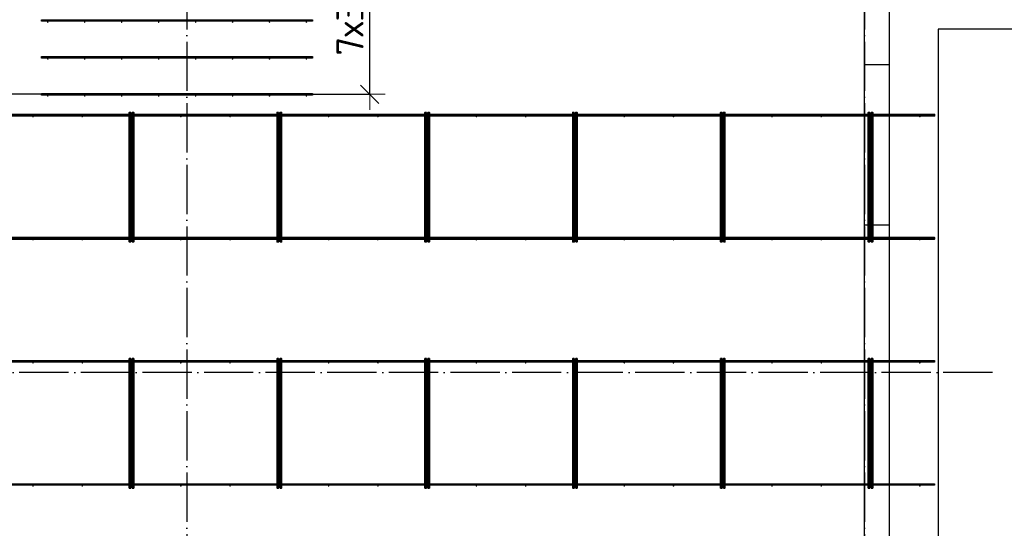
# Model space of a CAD drawing. Header units: millimetres. Extents: x -3483 to 105345, y -283423 to 72284.
# Tile 119 of 155: x 87042 to 95036, y 27134 to 31266. Entities that reach past the tile are written whole.
import ezdxf

# ---------------------------------------------------------------- set-up
doc = ezdxf.new("R2010")
doc.units = ezdxf.units.MM
doc.header["$PDMODE"] = 65
for name, pattern in [('______11', [500, 400, -50, 0, -50]), ('______2', [270, 200, -70]), ('______5', [1100, 800, -100, 100, -100])]:
    doc.linetypes.add(name, pattern=pattern)
for name, color, linetype, lineweight in [('Арм.стержн. Доп. арматура', 180, 'Continuous', 35), ('Размерная линия_ общее', 7, 'Continuous', 13), ('Стена_ общее', 7, 'Continuous', 35), ('Фундамент_ общее', 7, 'Continuous', 35)]:
    doc.layers.add(name, color=color, linetype=linetype, lineweight=lineweight)
doc.layers.add('Арм.стержн. Фиксатор', color=7, linetype='Continuous', lineweight=35, true_color=0x501e0f)
doc.layers.add('Осевая линия_ общее', color=7, linetype='______5', lineweight=13, true_color=0xa0a0a0)
doc.styles.add('ISOCPEUR', font='ISOCPEUR')
doc.dimstyles.new('DIMSTYLE_4', dxfattribs={"dimtxt": 220, "dimasz": 250, "dimexe": 0, "dimexo": 0, "dimgap": 110, "dimtad": 2, "dimdec": 0, "dimrnd": 5, "dimzin": 12, "dimdsep": 46, "dimtxsty": 'ISOCPEUR', "dimblk1": 'ALL_ML_STRICH', "dimblk2": 'ALL_ML_STRICH', "dimsah": 1, "dimcen": 0, "dimclrd": 7, "dimclre": 256, "dimclrt": 7, "dimadec": 0, "dimazin": 0, "dimtfac": 1, "dimtdec": 0, "dimtix": 1, "dimtmove": 2, "dimatfit": 3, "dimfxl": 0, "dimtzin": 0, "dimlwd": 0, "dimlwe": -3, "dimarcsym": 0})

# ---------------------------------------------------------------- blocks, each defined once
blk = doc.blocks.new('СЛОЖНЫЙ_ОБЪЕКТ_2')
at = {"layer": 'Стена_ общее', "color": 9, "linetype": 'Continuous', "lineweight": -3, "true_color": 0xc7c7c7, "transparency": 33554687}
for p, q in [((93900, 25200), (93900, 31590)), ((94100, 31590), (94100, 21886.4))]:
    blk.add_line(p, q, dxfattribs=at)
at = {"layer": 'Стена_ общее', "color": 9, "linetype": '______2', "lineweight": -3, "true_color": 0xc7c7c7, "transparency": 33554687}
for p, q in [((94100, 30900), (93900, 30900)), ((93900, 29600), (94100, 29600))]:
    blk.add_line(p, q, dxfattribs=at)
blk = doc.blocks.new('ALL_ML_STRICH')
at = {"color": 0, "linetype": 'ByBlock', "lineweight": -2}
for p, q in [((0, -0.5), (0, 0.5)), ((-1, 0), (0.5, 0)), ((-0.3, -0.3), (0.3, 0.3))]:
    blk.add_line(p, q, dxfattribs=at)
blk = doc.blocks.new('*D632')
at = {"layer": 'DEFPOINTS', "color": 7, "linetype": 'Continuous', "lineweight": 13, "transparency": 33554687}
for p in [(86946.8, 31700), (86876.4, 30660), (87374.6, 30660)]:
    blk.add_point(p, dxfattribs=at)
at = {"layer": 'Размерная линия_ общее', "color": 253, "linetype": 'Continuous', "lineweight": -2, "true_color": 0xa0a0a0, "transparency": 33554687}
for p, q in [((86876.4, 31700), (86876.4, 31700)), ((87274.6, 30660), (86876.4, 30660))]:
    blk.add_line(p, q, dxfattribs=at)
at = {"layer": 'Размерная линия_ общее', "color": 7, "linetype": 'Continuous', "lineweight": -2, "transparency": 33554687}
blk.add_line((86876.4, 30660), (86876.4, 31700), dxfattribs=at)
at = {"layer": 'Размерная линия_ общее', "color": 7, "linetype": 'Continuous', "lineweight": 13, "transparency": 33554687, "xscale": 250, "yscale": 250, "zscale": 250}
for p, rotation in [((86876.4, 31700), 90), ((86876.4, 30660), 270)]:
    blk.add_blockref('ALL_ML_STRICH', p, dxfattribs=dict(at, rotation=rotation))
at = {"layer": 'Размерная линия_ общее', "color": 7, "linetype": 'Continuous', "lineweight": 13, "transparency": 33554687, "insert": (86716.4, 31202), "char_height": 220, "width": 880, "attachment_point": 5, "rotation": 90, "style": 'ISOCPEUR'}
blk.add_mtext('\\A1;{1040}', dxfattribs=at)
blk = doc.blocks.new('*D634')
at = {"layer": 'DEFPOINTS', "color": 7, "linetype": 'Continuous', "lineweight": 13, "transparency": 33554687}
for p in [(88658, 32760), (88923.3, 30660), (89883.5, 30660)]:
    blk.add_point(p, dxfattribs=at)
at = {"layer": 'Размерная линия_ общее', "color": 253, "linetype": 'Continuous', "lineweight": -2, "true_color": 0xa0a0a0, "transparency": 33554687}
for p, q in [((88758, 32760), (89883.5, 32760)), ((89023.3, 30660), (89883.5, 30660))]:
    blk.add_line(p, q, dxfattribs=at)
at = {"layer": 'Размерная линия_ общее', "color": 7, "linetype": 'Continuous', "lineweight": -2, "transparency": 33554687}
blk.add_line((89883.5, 30660), (89883.5, 32760), dxfattribs=at)
at = {"layer": 'Размерная линия_ общее', "color": 7, "linetype": 'Continuous', "lineweight": 13, "transparency": 33554687, "xscale": 250, "yscale": 250, "zscale": 250}
for p, rotation in [((89883.5, 32760), 90), ((89883.5, 30660), 270)]:
    blk.add_blockref('ALL_ML_STRICH', p, dxfattribs=dict(at, rotation=rotation))
at = {"layer": 'Размерная линия_ общее', "color": 7, "linetype": 'Continuous', "lineweight": 13, "transparency": 33554687, "insert": (89613.5, 30973), "char_height": 220, "width": 11, "attachment_point": 1, "rotation": 90, "line_spacing_factor": 0.60241, "style": 'ISOCPEUR'}
blk.add_mtext('7х300=2100', dxfattribs=at)

msp = doc.modelspace()

# ---------------------------------------------------------------- hatches: boundary and pattern name
at = {"layer": 'Арм.стержн. Доп. арматура', "linetype": 'Continuous', "lineweight": 35, "transparency": 33554687}
for points in [[(87276, 31246), (87275.5, 31248.3), (87274.2, 31250.2), (87272.3, 31251.5), (87270, 31252), (87267.7, 31251.5), (87265.8, 31250.2), (87264.5, 31248.3), (87264, 31246), (87264.5, 31243.7), (87265.8, 31241.8), (87267.7, 31240.5), (87270, 31240), (87272.3, 31240.5), (87274.2, 31241.8), (87275.5, 31243.7)], [(87576, 31246), (87575.5, 31248.3), (87574.2, 31250.2), (87572.3, 31251.5), (87570, 31252), (87567.7, 31251.5), (87565.8, 31250.2), (87564.5, 31248.3), (87564, 31246), (87564.5, 31243.7), (87565.8, 31241.8), (87567.7, 31240.5), (87570, 31240), (87572.3, 31240.5), (87574.2, 31241.8), (87575.5, 31243.7)], [(87876, 31246), (87875.5, 31248.3), (87874.2, 31250.2), (87872.3, 31251.5), (87870, 31252), (87867.7, 31251.5), (87865.8, 31250.2), (87864.5, 31248.3), (87864, 31246), (87864.5, 31243.7), (87865.8, 31241.8), (87867.7, 31240.5), (87870, 31240), (87872.3, 31240.5), (87874.2, 31241.8), (87875.5, 31243.7)], [(88176, 31246), (88175.5, 31248.3), (88174.2, 31250.2), (88172.3, 31251.5), (88170, 31252), (88167.7, 31251.5), (88165.8, 31250.2), (88164.5, 31248.3), (88164, 31246), (88164.5, 31243.7), (88165.8, 31241.8), (88167.7, 31240.5), (88170, 31240), (88172.3, 31240.5), (88174.2, 31241.8), (88175.5, 31243.7)], [(88476, 31246), (88475.5, 31248.3), (88474.2, 31250.2), (88472.3, 31251.5), (88470, 31252), (88467.7, 31251.5), (88465.8, 31250.2), (88464.5, 31248.3), (88464, 31246), (88464.5, 31243.7), (88465.8, 31241.8), (88467.7, 31240.5), (88470, 31240), (88472.3, 31240.5), (88474.2, 31241.8), (88475.5, 31243.7)], [(88776, 31246), (88775.5, 31248.3), (88774.2, 31250.2), (88772.3, 31251.5), (88770, 31252), (88767.7, 31251.5), (88765.8, 31250.2), (88764.5, 31248.3), (88764, 31246), (88764.5, 31243.7), (88765.8, 31241.8), (88767.7, 31240.5), (88770, 31240), (88772.3, 31240.5), (88774.2, 31241.8), (88775.5, 31243.7)], [(89076, 31246), (89075.5, 31248.3), (89074.2, 31250.2), (89072.3, 31251.5), (89070, 31252), (89067.7, 31251.5), (89065.8, 31250.2), (89064.5, 31248.3), (89064, 31246), (89064.5, 31243.7), (89065.8, 31241.8), (89067.7, 31240.5), (89070, 31240), (89072.3, 31240.5), (89074.2, 31241.8), (89075.5, 31243.7)], [(89376, 31246), (89375.5, 31248.3), (89374.2, 31250.2), (89372.3, 31251.5), (89370, 31252), (89367.7, 31251.5), (89365.8, 31250.2), (89364.5, 31248.3), (89364, 31246), (89364.5, 31243.7), (89365.8, 31241.8), (89367.7, 31240.5), (89370, 31240), (89372.3, 31240.5), (89374.2, 31241.8), (89375.5, 31243.7)], [(87276, 30946), (87275.5, 30948.3), (87274.2, 30950.2), (87272.3, 30951.5), (87270, 30952), (87267.7, 30951.5), (87265.8, 30950.2), (87264.5, 30948.3), (87264, 30946), (87264.5, 30943.7), (87265.8, 30941.8), (87267.7, 30940.5), (87270, 30940), (87272.3, 30940.5), (87274.2, 30941.8), (87275.5, 30943.7)], [(87576, 30946), (87575.5, 30948.3), (87574.2, 30950.2), (87572.3, 30951.5), (87570, 30952), (87567.7, 30951.5), (87565.8, 30950.2), (87564.5, 30948.3), (87564, 30946), (87564.5, 30943.7), (87565.8, 30941.8), (87567.7, 30940.5), (87570, 30940), (87572.3, 30940.5), (87574.2, 30941.8), (87575.5, 30943.7)], [(87876, 30946), (87875.5, 30948.3), (87874.2, 30950.2), (87872.3, 30951.5), (87870, 30952), (87867.7, 30951.5), (87865.8, 30950.2), (87864.5, 30948.3), (87864, 30946), (87864.5, 30943.7), (87865.8, 30941.8), (87867.7, 30940.5), (87870, 30940), (87872.3, 30940.5), (87874.2, 30941.8), (87875.5, 30943.7)], [(88176, 30946), (88175.5, 30948.3), (88174.2, 30950.2), (88172.3, 30951.5), (88170, 30952), (88167.7, 30951.5), (88165.8, 30950.2), (88164.5, 30948.3), (88164, 30946), (88164.5, 30943.7), (88165.8, 30941.8), (88167.7, 30940.5), (88170, 30940), (88172.3, 30940.5), (88174.2, 30941.8), (88175.5, 30943.7)], [(88476, 30946), (88475.5, 30948.3), (88474.2, 30950.2), (88472.3, 30951.5), (88470, 30952), (88467.7, 30951.5), (88465.8, 30950.2), (88464.5, 30948.3), (88464, 30946), (88464.5, 30943.7), (88465.8, 30941.8), (88467.7, 30940.5), (88470, 30940), (88472.3, 30940.5), (88474.2, 30941.8), (88475.5, 30943.7)], [(88776, 30946), (88775.5, 30948.3), (88774.2, 30950.2), (88772.3, 30951.5), (88770, 30952), (88767.7, 30951.5), (88765.8, 30950.2), (88764.5, 30948.3), (88764, 30946), (88764.5, 30943.7), (88765.8, 30941.8), (88767.7, 30940.5), (88770, 30940), (88772.3, 30940.5), (88774.2, 30941.8), (88775.5, 30943.7)], [(89076, 30946), (89075.5, 30948.3), (89074.2, 30950.2), (89072.3, 30951.5), (89070, 30952), (89067.7, 30951.5), (89065.8, 30950.2), (89064.5, 30948.3), (89064, 30946), (89064.5, 30943.7), (89065.8, 30941.8), (89067.7, 30940.5), (89070, 30940), (89072.3, 30940.5), (89074.2, 30941.8), (89075.5, 30943.7)], [(89376, 30946), (89375.5, 30948.3), (89374.2, 30950.2), (89372.3, 30951.5), (89370, 30952), (89367.7, 30951.5), (89365.8, 30950.2), (89364.5, 30948.3), (89364, 30946), (89364.5, 30943.7), (89365.8, 30941.8), (89367.7, 30940.5), (89370, 30940), (89372.3, 30940.5), (89374.2, 30941.8), (89375.5, 30943.7)], [(87276, 30646), (87275.5, 30648.3), (87274.2, 30650.2), (87272.3, 30651.5), (87270, 30652), (87267.7, 30651.5), (87265.8, 30650.2), (87264.5, 30648.3), (87264, 30646), (87264.5, 30643.7), (87265.8, 30641.8), (87267.7, 30640.5), (87270, 30640), (87272.3, 30640.5), (87274.2, 30641.8), (87275.5, 30643.7)], [(87576, 30646), (87575.5, 30648.3), (87574.2, 30650.2), (87572.3, 30651.5), (87570, 30652), (87567.7, 30651.5), (87565.8, 30650.2), (87564.5, 30648.3), (87564, 30646), (87564.5, 30643.7), (87565.8, 30641.8), (87567.7, 30640.5), (87570, 30640), (87572.3, 30640.5), (87574.2, 30641.8), (87575.5, 30643.7)], [(87876, 30646), (87875.5, 30648.3), (87874.2, 30650.2), (87872.3, 30651.5), (87870, 30652), (87867.7, 30651.5), (87865.8, 30650.2), (87864.5, 30648.3), (87864, 30646), (87864.5, 30643.7), (87865.8, 30641.8), (87867.7, 30640.5), (87870, 30640), (87872.3, 30640.5), (87874.2, 30641.8), (87875.5, 30643.7)], [(88176, 30646), (88175.5, 30648.3), (88174.2, 30650.2), (88172.3, 30651.5), (88170, 30652), (88167.7, 30651.5), (88165.8, 30650.2), (88164.5, 30648.3), (88164, 30646), (88164.5, 30643.7), (88165.8, 30641.8), (88167.7, 30640.5), (88170, 30640), (88172.3, 30640.5), (88174.2, 30641.8), (88175.5, 30643.7)], [(88476, 30646), (88475.5, 30648.3), (88474.2, 30650.2), (88472.3, 30651.5), (88470, 30652), (88467.7, 30651.5), (88465.8, 30650.2), (88464.5, 30648.3), (88464, 30646), (88464.5, 30643.7), (88465.8, 30641.8), (88467.7, 30640.5), (88470, 30640), (88472.3, 30640.5), (88474.2, 30641.8), (88475.5, 30643.7)], [(88776, 30646), (88775.5, 30648.3), (88774.2, 30650.2), (88772.3, 30651.5), (88770, 30652), (88767.7, 30651.5), (88765.8, 30650.2), (88764.5, 30648.3), (88764, 30646), (88764.5, 30643.7), (88765.8, 30641.8), (88767.7, 30640.5), (88770, 30640), (88772.3, 30640.5), (88774.2, 30641.8), (88775.5, 30643.7)], [(89076, 30646), (89075.5, 30648.3), (89074.2, 30650.2), (89072.3, 30651.5), (89070, 30652), (89067.7, 30651.5), (89065.8, 30650.2), (89064.5, 30648.3), (89064, 30646), (89064.5, 30643.7), (89065.8, 30641.8), (89067.7, 30640.5), (89070, 30640), (89072.3, 30640.5), (89074.2, 30641.8), (89075.5, 30643.7)], [(89376, 30646), (89375.5, 30648.3), (89374.2, 30650.2), (89372.3, 30651.5), (89370, 30652), (89367.7, 30651.5), (89365.8, 30650.2), (89364.5, 30648.3), (89364, 30646), (89364.5, 30643.7), (89365.8, 30641.8), (89367.7, 30640.5), (89370, 30640), (89372.3, 30640.5), (89374.2, 30641.8), (89375.5, 30643.7)]]:
    msp.add_hatch(color=22, dxfattribs=at).paths.add_polyline_path(points)
at = {"layer": 'Арм.стержн. Фиксатор', "linetype": 'Continuous', "lineweight": 35, "transparency": 33554687}
for points in [[(87156, 30478), (87155.5, 30480.3), (87154.2, 30482.2), (87152.3, 30483.5), (87150, 30484), (87147.7, 30483.5), (87145.8, 30482.2), (87144.5, 30480.3), (87144, 30478), (87144.5, 30475.7), (87145.8, 30473.8), (87147.7, 30472.5), (87150, 30472), (87152.3, 30472.5), (87154.2, 30473.8), (87155.5, 30475.7)], [(87556, 30478), (87555.5, 30480.3), (87554.2, 30482.2), (87552.3, 30483.5), (87550, 30484), (87547.7, 30483.5), (87545.8, 30482.2), (87544.5, 30480.3), (87544, 30478), (87544.5, 30475.7), (87545.8, 30473.8), (87547.7, 30472.5), (87550, 30472), (87552.3, 30472.5), (87554.2, 30473.8), (87555.5, 30475.7)], [(87956, 30478), (87955.5, 30480.3), (87954.2, 30482.2), (87952.3, 30483.5), (87950, 30484), (87947.7, 30483.5), (87945.8, 30482.2), (87944.5, 30480.3), (87944, 30478), (87944.5, 30475.7), (87945.8, 30473.8), (87947.7, 30472.5), (87950, 30472), (87952.3, 30472.5), (87954.2, 30473.8), (87955.5, 30475.7)], [(88356, 30478), (88355.5, 30480.3), (88354.2, 30482.2), (88352.3, 30483.5), (88350, 30484), (88347.7, 30483.5), (88345.8, 30482.2), (88344.5, 30480.3), (88344, 30478), (88344.5, 30475.7), (88345.8, 30473.8), (88347.7, 30472.5), (88350, 30472), (88352.3, 30472.5), (88354.2, 30473.8), (88355.5, 30475.7)], [(88756, 30478), (88755.5, 30480.3), (88754.2, 30482.2), (88752.3, 30483.5), (88750, 30484), (88747.7, 30483.5), (88745.8, 30482.2), (88744.5, 30480.3), (88744, 30478), (88744.5, 30475.7), (88745.8, 30473.8), (88747.7, 30472.5), (88750, 30472), (88752.3, 30472.5), (88754.2, 30473.8), (88755.5, 30475.7)], [(89156, 30478), (89155.5, 30480.3), (89154.2, 30482.2), (89152.3, 30483.5), (89150, 30484), (89147.7, 30483.5), (89145.8, 30482.2), (89144.5, 30480.3), (89144, 30478), (89144.5, 30475.7), (89145.8, 30473.8), (89147.7, 30472.5), (89150, 30472), (89152.3, 30472.5), (89154.2, 30473.8), (89155.5, 30475.7)], [(89556, 30478), (89555.5, 30480.3), (89554.2, 30482.2), (89552.3, 30483.5), (89550, 30484), (89547.7, 30483.5), (89545.8, 30482.2), (89544.5, 30480.3), (89544, 30478), (89544.5, 30475.7), (89545.8, 30473.8), (89547.7, 30472.5), (89550, 30472), (89552.3, 30472.5), (89554.2, 30473.8), (89555.5, 30475.7)], [(89956, 30478), (89955.5, 30480.3), (89954.2, 30482.2), (89952.3, 30483.5), (89950, 30484), (89947.7, 30483.5), (89945.8, 30482.2), (89944.5, 30480.3), (89944, 30478), (89944.5, 30475.7), (89945.8, 30473.8), (89947.7, 30472.5), (89950, 30472), (89952.3, 30472.5), (89954.2, 30473.8), (89955.5, 30475.7)], [(90356, 30478), (90355.5, 30480.3), (90354.2, 30482.2), (90352.3, 30483.5), (90350, 30484), (90347.7, 30483.5), (90345.8, 30482.2), (90344.5, 30480.3), (90344, 30478), (90344.5, 30475.7), (90345.8, 30473.8), (90347.7, 30472.5), (90350, 30472), (90352.3, 30472.5), (90354.2, 30473.8), (90355.5, 30475.7)], [(90756, 30478), (90755.5, 30480.3), (90754.2, 30482.2), (90752.3, 30483.5), (90750, 30484), (90747.7, 30483.5), (90745.8, 30482.2), (90744.5, 30480.3), (90744, 30478), (90744.5, 30475.7), (90745.8, 30473.8), (90747.7, 30472.5), (90750, 30472), (90752.3, 30472.5), (90754.2, 30473.8), (90755.5, 30475.7)], [(91156, 30478), (91155.5, 30480.3), (91154.2, 30482.2), (91152.3, 30483.5), (91150, 30484), (91147.7, 30483.5), (91145.8, 30482.2), (91144.5, 30480.3), (91144, 30478), (91144.5, 30475.7), (91145.8, 30473.8), (91147.7, 30472.5), (91150, 30472), (91152.3, 30472.5), (91154.2, 30473.8), (91155.5, 30475.7)], [(91556, 30478), (91555.5, 30480.3), (91554.2, 30482.2), (91552.3, 30483.5), (91550, 30484), (91547.7, 30483.5), (91545.8, 30482.2), (91544.5, 30480.3), (91544, 30478), (91544.5, 30475.7), (91545.8, 30473.8), (91547.7, 30472.5), (91550, 30472), (91552.3, 30472.5), (91554.2, 30473.8), (91555.5, 30475.7)], [(91956, 30478), (91955.5, 30480.3), (91954.2, 30482.2), (91952.3, 30483.5), (91950, 30484), (91947.7, 30483.5), (91945.8, 30482.2), (91944.5, 30480.3), (91944, 30478), (91944.5, 30475.7), (91945.8, 30473.8), (91947.7, 30472.5), (91950, 30472), (91952.3, 30472.5), (91954.2, 30473.8), (91955.5, 30475.7)], [(92356, 30478), (92355.5, 30480.3), (92354.2, 30482.2), (92352.3, 30483.5), (92350, 30484), (92347.7, 30483.5), (92345.8, 30482.2), (92344.5, 30480.3), (92344, 30478), (92344.5, 30475.7), (92345.8, 30473.8), (92347.7, 30472.5), (92350, 30472), (92352.3, 30472.5), (92354.2, 30473.8), (92355.5, 30475.7)], [(92756, 30478), (92755.5, 30480.3), (92754.2, 30482.2), (92752.3, 30483.5), (92750, 30484), (92747.7, 30483.5), (92745.8, 30482.2), (92744.5, 30480.3), (92744, 30478), (92744.5, 30475.7), (92745.8, 30473.8), (92747.7, 30472.5), (92750, 30472), (92752.3, 30472.5), (92754.2, 30473.8), (92755.5, 30475.7)], [(93156, 30478), (93155.5, 30480.3), (93154.2, 30482.2), (93152.3, 30483.5), (93150, 30484), (93147.7, 30483.5), (93145.8, 30482.2), (93144.5, 30480.3), (93144, 30478), (93144.5, 30475.7), (93145.8, 30473.8), (93147.7, 30472.5), (93150, 30472), (93152.3, 30472.5), (93154.2, 30473.8), (93155.5, 30475.7)], [(93556, 30478), (93555.5, 30480.3), (93554.2, 30482.2), (93552.3, 30483.5), (93550, 30484), (93547.7, 30483.5), (93545.8, 30482.2), (93544.5, 30480.3), (93544, 30478), (93544.5, 30475.7), (93545.8, 30473.8), (93547.7, 30472.5), (93550, 30472), (93552.3, 30472.5), (93554.2, 30473.8), (93555.5, 30475.7)], [(93956, 30478), (93955.5, 30480.3), (93954.2, 30482.2), (93952.3, 30483.5), (93950, 30484), (93947.7, 30483.5), (93945.8, 30482.2), (93944.5, 30480.3), (93944, 30478), (93944.5, 30475.7), (93945.8, 30473.8), (93947.7, 30472.5), (93950, 30472), (93952.3, 30472.5), (93954.2, 30473.8), (93955.5, 30475.7)], [(94356, 30478), (94355.5, 30480.3), (94354.2, 30482.2), (94352.3, 30483.5), (94350, 30484), (94347.7, 30483.5), (94345.8, 30482.2), (94344.5, 30480.3), (94344, 30478), (94344.5, 30475.7), (94345.8, 30473.8), (94347.7, 30472.5), (94350, 30472), (94352.3, 30472.5), (94354.2, 30473.8), (94355.5, 30475.7)], [(87156, 29478), (87155.5, 29480.3), (87154.2, 29482.2), (87152.3, 29483.5), (87150, 29484), (87147.7, 29483.5), (87145.8, 29482.2), (87144.5, 29480.3), (87144, 29478), (87144.5, 29475.7), (87145.8, 29473.8), (87147.7, 29472.5), (87150, 29472), (87152.3, 29472.5), (87154.2, 29473.8), (87155.5, 29475.7)], [(87556, 29478), (87555.5, 29480.3), (87554.2, 29482.2), (87552.3, 29483.5), (87550, 29484), (87547.7, 29483.5), (87545.8, 29482.2), (87544.5, 29480.3), (87544, 29478), (87544.5, 29475.7), (87545.8, 29473.8), (87547.7, 29472.5), (87550, 29472), (87552.3, 29472.5), (87554.2, 29473.8), (87555.5, 29475.7)], [(87956, 29478), (87955.5, 29480.3), (87954.2, 29482.2), (87952.3, 29483.5), (87950, 29484), (87947.7, 29483.5), (87945.8, 29482.2), (87944.5, 29480.3), (87944, 29478), (87944.5, 29475.7), (87945.8, 29473.8), (87947.7, 29472.5), (87950, 29472), (87952.3, 29472.5), (87954.2, 29473.8), (87955.5, 29475.7)], [(88356, 29478), (88355.5, 29480.3), (88354.2, 29482.2), (88352.3, 29483.5), (88350, 29484), (88347.7, 29483.5), (88345.8, 29482.2), (88344.5, 29480.3), (88344, 29478), (88344.5, 29475.7), (88345.8, 29473.8), (88347.7, 29472.5), (88350, 29472), (88352.3, 29472.5), (88354.2, 29473.8), (88355.5, 29475.7)], [(88756, 29478), (88755.5, 29480.3), (88754.2, 29482.2), (88752.3, 29483.5), (88750, 29484), (88747.7, 29483.5), (88745.8, 29482.2), (88744.5, 29480.3), (88744, 29478), (88744.5, 29475.7), (88745.8, 29473.8), (88747.7, 29472.5), (88750, 29472), (88752.3, 29472.5), (88754.2, 29473.8), (88755.5, 29475.7)], [(89156, 29478), (89155.5, 29480.3), (89154.2, 29482.2), (89152.3, 29483.5), (89150, 29484), (89147.7, 29483.5), (89145.8, 29482.2), (89144.5, 29480.3), (89144, 29478), (89144.5, 29475.7), (89145.8, 29473.8), (89147.7, 29472.5), (89150, 29472), (89152.3, 29472.5), (89154.2, 29473.8), (89155.5, 29475.7)], [(89556, 29478), (89555.5, 29480.3), (89554.2, 29482.2), (89552.3, 29483.5), (89550, 29484), (89547.7, 29483.5), (89545.8, 29482.2), (89544.5, 29480.3), (89544, 29478), (89544.5, 29475.7), (89545.8, 29473.8), (89547.7, 29472.5), (89550, 29472), (89552.3, 29472.5), (89554.2, 29473.8), (89555.5, 29475.7)], [(89956, 29478), (89955.5, 29480.3), (89954.2, 29482.2), (89952.3, 29483.5), (89950, 29484), (89947.7, 29483.5), (89945.8, 29482.2), (89944.5, 29480.3), (89944, 29478), (89944.5, 29475.7), (89945.8, 29473.8), (89947.7, 29472.5), (89950, 29472), (89952.3, 29472.5), (89954.2, 29473.8), (89955.5, 29475.7)], [(90356, 29478), (90355.5, 29480.3), (90354.2, 29482.2), (90352.3, 29483.5), (90350, 29484), (90347.7, 29483.5), (90345.8, 29482.2), (90344.5, 29480.3), (90344, 29478), (90344.5, 29475.7), (90345.8, 29473.8), (90347.7, 29472.5), (90350, 29472), (90352.3, 29472.5), (90354.2, 29473.8), (90355.5, 29475.7)], [(90756, 29478), (90755.5, 29480.3), (90754.2, 29482.2), (90752.3, 29483.5), (90750, 29484), (90747.7, 29483.5), (90745.8, 29482.2), (90744.5, 29480.3), (90744, 29478), (90744.5, 29475.7), (90745.8, 29473.8), (90747.7, 29472.5), (90750, 29472), (90752.3, 29472.5), (90754.2, 29473.8), (90755.5, 29475.7)], [(91156, 29478), (91155.5, 29480.3), (91154.2, 29482.2), (91152.3, 29483.5), (91150, 29484), (91147.7, 29483.5), (91145.8, 29482.2), (91144.5, 29480.3), (91144, 29478), (91144.5, 29475.7), (91145.8, 29473.8), (91147.7, 29472.5), (91150, 29472), (91152.3, 29472.5), (91154.2, 29473.8), (91155.5, 29475.7)], [(91556, 29478), (91555.5, 29480.3), (91554.2, 29482.2), (91552.3, 29483.5), (91550, 29484), (91547.7, 29483.5), (91545.8, 29482.2), (91544.5, 29480.3), (91544, 29478), (91544.5, 29475.7), (91545.8, 29473.8), (91547.7, 29472.5), (91550, 29472), (91552.3, 29472.5), (91554.2, 29473.8), (91555.5, 29475.7)], [(91956, 29478), (91955.5, 29480.3), (91954.2, 29482.2), (91952.3, 29483.5), (91950, 29484), (91947.7, 29483.5), (91945.8, 29482.2), (91944.5, 29480.3), (91944, 29478), (91944.5, 29475.7), (91945.8, 29473.8), (91947.7, 29472.5), (91950, 29472), (91952.3, 29472.5), (91954.2, 29473.8), (91955.5, 29475.7)], [(92356, 29478), (92355.5, 29480.3), (92354.2, 29482.2), (92352.3, 29483.5), (92350, 29484), (92347.7, 29483.5), (92345.8, 29482.2), (92344.5, 29480.3), (92344, 29478), (92344.5, 29475.7), (92345.8, 29473.8), (92347.7, 29472.5), (92350, 29472), (92352.3, 29472.5), (92354.2, 29473.8), (92355.5, 29475.7)], [(92756, 29478), (92755.5, 29480.3), (92754.2, 29482.2), (92752.3, 29483.5), (92750, 29484), (92747.7, 29483.5), (92745.8, 29482.2), (92744.5, 29480.3), (92744, 29478), (92744.5, 29475.7), (92745.8, 29473.8), (92747.7, 29472.5), (92750, 29472), (92752.3, 29472.5), (92754.2, 29473.8), (92755.5, 29475.7)], [(93156, 29478), (93155.5, 29480.3), (93154.2, 29482.2), (93152.3, 29483.5), (93150, 29484), (93147.7, 29483.5), (93145.8, 29482.2), (93144.5, 29480.3), (93144, 29478), (93144.5, 29475.7), (93145.8, 29473.8), (93147.7, 29472.5), (93150, 29472), (93152.3, 29472.5), (93154.2, 29473.8), (93155.5, 29475.7)], [(93556, 29478), (93555.5, 29480.3), (93554.2, 29482.2), (93552.3, 29483.5), (93550, 29484), (93547.7, 29483.5), (93545.8, 29482.2), (93544.5, 29480.3), (93544, 29478), (93544.5, 29475.7), (93545.8, 29473.8), (93547.7, 29472.5), (93550, 29472), (93552.3, 29472.5), (93554.2, 29473.8), (93555.5, 29475.7)], [(93956, 29478), (93955.5, 29480.3), (93954.2, 29482.2), (93952.3, 29483.5), (93950, 29484), (93947.7, 29483.5), (93945.8, 29482.2), (93944.5, 29480.3), (93944, 29478), (93944.5, 29475.7), (93945.8, 29473.8), (93947.7, 29472.5), (93950, 29472), (93952.3, 29472.5), (93954.2, 29473.8), (93955.5, 29475.7)], [(94356, 29478), (94355.5, 29480.3), (94354.2, 29482.2), (94352.3, 29483.5), (94350, 29484), (94347.7, 29483.5), (94345.8, 29482.2), (94344.5, 29480.3), (94344, 29478), (94344.5, 29475.7), (94345.8, 29473.8), (94347.7, 29472.5), (94350, 29472), (94352.3, 29472.5), (94354.2, 29473.8), (94355.5, 29475.7)], [(87156, 28478), (87155.5, 28480.3), (87154.2, 28482.2), (87152.3, 28483.5), (87150, 28484), (87147.7, 28483.5), (87145.8, 28482.2), (87144.5, 28480.3), (87144, 28478), (87144.5, 28475.7), (87145.8, 28473.8), (87147.7, 28472.5), (87150, 28472), (87152.3, 28472.5), (87154.2, 28473.8), (87155.5, 28475.7)], [(87556, 28478), (87555.5, 28480.3), (87554.2, 28482.2), (87552.3, 28483.5), (87550, 28484), (87547.7, 28483.5), (87545.8, 28482.2), (87544.5, 28480.3), (87544, 28478), (87544.5, 28475.7), (87545.8, 28473.8), (87547.7, 28472.5), (87550, 28472), (87552.3, 28472.5), (87554.2, 28473.8), (87555.5, 28475.7)], [(87956, 28478), (87955.5, 28480.3), (87954.2, 28482.2), (87952.3, 28483.5), (87950, 28484), (87947.7, 28483.5), (87945.8, 28482.2), (87944.5, 28480.3), (87944, 28478), (87944.5, 28475.7), (87945.8, 28473.8), (87947.7, 28472.5), (87950, 28472), (87952.3, 28472.5), (87954.2, 28473.8), (87955.5, 28475.7)], [(88356, 28478), (88355.5, 28480.3), (88354.2, 28482.2), (88352.3, 28483.5), (88350, 28484), (88347.7, 28483.5), (88345.8, 28482.2), (88344.5, 28480.3), (88344, 28478), (88344.5, 28475.7), (88345.8, 28473.8), (88347.7, 28472.5), (88350, 28472), (88352.3, 28472.5), (88354.2, 28473.8), (88355.5, 28475.7)], [(88756, 28478), (88755.5, 28480.3), (88754.2, 28482.2), (88752.3, 28483.5), (88750, 28484), (88747.7, 28483.5), (88745.8, 28482.2), (88744.5, 28480.3), (88744, 28478), (88744.5, 28475.7), (88745.8, 28473.8), (88747.7, 28472.5), (88750, 28472), (88752.3, 28472.5), (88754.2, 28473.8), (88755.5, 28475.7)], [(89156, 28478), (89155.5, 28480.3), (89154.2, 28482.2), (89152.3, 28483.5), (89150, 28484), (89147.7, 28483.5), (89145.8, 28482.2), (89144.5, 28480.3), (89144, 28478), (89144.5, 28475.7), (89145.8, 28473.8), (89147.7, 28472.5), (89150, 28472), (89152.3, 28472.5), (89154.2, 28473.8), (89155.5, 28475.7)], [(89556, 28478), (89555.5, 28480.3), (89554.2, 28482.2), (89552.3, 28483.5), (89550, 28484), (89547.7, 28483.5), (89545.8, 28482.2), (89544.5, 28480.3), (89544, 28478), (89544.5, 28475.7), (89545.8, 28473.8), (89547.7, 28472.5), (89550, 28472), (89552.3, 28472.5), (89554.2, 28473.8), (89555.5, 28475.7)], [(89956, 28478), (89955.5, 28480.3), (89954.2, 28482.2), (89952.3, 28483.5), (89950, 28484), (89947.7, 28483.5), (89945.8, 28482.2), (89944.5, 28480.3), (89944, 28478), (89944.5, 28475.7), (89945.8, 28473.8), (89947.7, 28472.5), (89950, 28472), (89952.3, 28472.5), (89954.2, 28473.8), (89955.5, 28475.7)], [(90356, 28478), (90355.5, 28480.3), (90354.2, 28482.2), (90352.3, 28483.5), (90350, 28484), (90347.7, 28483.5), (90345.8, 28482.2), (90344.5, 28480.3), (90344, 28478), (90344.5, 28475.7), (90345.8, 28473.8), (90347.7, 28472.5), (90350, 28472), (90352.3, 28472.5), (90354.2, 28473.8), (90355.5, 28475.7)], [(90756, 28478), (90755.5, 28480.3), (90754.2, 28482.2), (90752.3, 28483.5), (90750, 28484), (90747.7, 28483.5), (90745.8, 28482.2), (90744.5, 28480.3), (90744, 28478), (90744.5, 28475.7), (90745.8, 28473.8), (90747.7, 28472.5), (90750, 28472), (90752.3, 28472.5), (90754.2, 28473.8), (90755.5, 28475.7)], [(91156, 28478), (91155.5, 28480.3), (91154.2, 28482.2), (91152.3, 28483.5), (91150, 28484), (91147.7, 28483.5), (91145.8, 28482.2), (91144.5, 28480.3), (91144, 28478), (91144.5, 28475.7), (91145.8, 28473.8), (91147.7, 28472.5), (91150, 28472), (91152.3, 28472.5), (91154.2, 28473.8), (91155.5, 28475.7)], [(91556, 28478), (91555.5, 28480.3), (91554.2, 28482.2), (91552.3, 28483.5), (91550, 28484), (91547.7, 28483.5), (91545.8, 28482.2), (91544.5, 28480.3), (91544, 28478), (91544.5, 28475.7), (91545.8, 28473.8), (91547.7, 28472.5), (91550, 28472), (91552.3, 28472.5), (91554.2, 28473.8), (91555.5, 28475.7)], [(91956, 28478), (91955.5, 28480.3), (91954.2, 28482.2), (91952.3, 28483.5), (91950, 28484), (91947.7, 28483.5), (91945.8, 28482.2), (91944.5, 28480.3), (91944, 28478), (91944.5, 28475.7), (91945.8, 28473.8), (91947.7, 28472.5), (91950, 28472), (91952.3, 28472.5), (91954.2, 28473.8), (91955.5, 28475.7)], [(92356, 28478), (92355.5, 28480.3), (92354.2, 28482.2), (92352.3, 28483.5), (92350, 28484), (92347.7, 28483.5), (92345.8, 28482.2), (92344.5, 28480.3), (92344, 28478), (92344.5, 28475.7), (92345.8, 28473.8), (92347.7, 28472.5), (92350, 28472), (92352.3, 28472.5), (92354.2, 28473.8), (92355.5, 28475.7)], [(92756, 28478), (92755.5, 28480.3), (92754.2, 28482.2), (92752.3, 28483.5), (92750, 28484), (92747.7, 28483.5), (92745.8, 28482.2), (92744.5, 28480.3), (92744, 28478), (92744.5, 28475.7), (92745.8, 28473.8), (92747.7, 28472.5), (92750, 28472), (92752.3, 28472.5), (92754.2, 28473.8), (92755.5, 28475.7)], [(93156, 28478), (93155.5, 28480.3), (93154.2, 28482.2), (93152.3, 28483.5), (93150, 28484), (93147.7, 28483.5), (93145.8, 28482.2), (93144.5, 28480.3), (93144, 28478), (93144.5, 28475.7), (93145.8, 28473.8), (93147.7, 28472.5), (93150, 28472), (93152.3, 28472.5), (93154.2, 28473.8), (93155.5, 28475.7)], [(93556, 28478), (93555.5, 28480.3), (93554.2, 28482.2), (93552.3, 28483.5), (93550, 28484), (93547.7, 28483.5), (93545.8, 28482.2), (93544.5, 28480.3), (93544, 28478), (93544.5, 28475.7), (93545.8, 28473.8), (93547.7, 28472.5), (93550, 28472), (93552.3, 28472.5), (93554.2, 28473.8), (93555.5, 28475.7)], [(93956, 28478), (93955.5, 28480.3), (93954.2, 28482.2), (93952.3, 28483.5), (93950, 28484), (93947.7, 28483.5), (93945.8, 28482.2), (93944.5, 28480.3), (93944, 28478), (93944.5, 28475.7), (93945.8, 28473.8), (93947.7, 28472.5), (93950, 28472), (93952.3, 28472.5), (93954.2, 28473.8), (93955.5, 28475.7)], [(94356, 28478), (94355.5, 28480.3), (94354.2, 28482.2), (94352.3, 28483.5), (94350, 28484), (94347.7, 28483.5), (94345.8, 28482.2), (94344.5, 28480.3), (94344, 28478), (94344.5, 28475.7), (94345.8, 28473.8), (94347.7, 28472.5), (94350, 28472), (94352.3, 28472.5), (94354.2, 28473.8), (94355.5, 28475.7)], [(87156, 27478), (87155.5, 27480.3), (87154.2, 27482.2), (87152.3, 27483.5), (87150, 27484), (87147.7, 27483.5), (87145.8, 27482.2), (87144.5, 27480.3), (87144, 27478), (87144.5, 27475.7), (87145.8, 27473.8), (87147.7, 27472.5), (87150, 27472), (87152.3, 27472.5), (87154.2, 27473.8), (87155.5, 27475.7)], [(87556, 27478), (87555.5, 27480.3), (87554.2, 27482.2), (87552.3, 27483.5), (87550, 27484), (87547.7, 27483.5), (87545.8, 27482.2), (87544.5, 27480.3), (87544, 27478), (87544.5, 27475.7), (87545.8, 27473.8), (87547.7, 27472.5), (87550, 27472), (87552.3, 27472.5), (87554.2, 27473.8), (87555.5, 27475.7)], [(87956, 27478), (87955.5, 27480.3), (87954.2, 27482.2), (87952.3, 27483.5), (87950, 27484), (87947.7, 27483.5), (87945.8, 27482.2), (87944.5, 27480.3), (87944, 27478), (87944.5, 27475.7), (87945.8, 27473.8), (87947.7, 27472.5), (87950, 27472), (87952.3, 27472.5), (87954.2, 27473.8), (87955.5, 27475.7)], [(88356, 27478), (88355.5, 27480.3), (88354.2, 27482.2), (88352.3, 27483.5), (88350, 27484), (88347.7, 27483.5), (88345.8, 27482.2), (88344.5, 27480.3), (88344, 27478), (88344.5, 27475.7), (88345.8, 27473.8), (88347.7, 27472.5), (88350, 27472), (88352.3, 27472.5), (88354.2, 27473.8), (88355.5, 27475.7)], [(88756, 27478), (88755.5, 27480.3), (88754.2, 27482.2), (88752.3, 27483.5), (88750, 27484), (88747.7, 27483.5), (88745.8, 27482.2), (88744.5, 27480.3), (88744, 27478), (88744.5, 27475.7), (88745.8, 27473.8), (88747.7, 27472.5), (88750, 27472), (88752.3, 27472.5), (88754.2, 27473.8), (88755.5, 27475.7)], [(89156, 27478), (89155.5, 27480.3), (89154.2, 27482.2), (89152.3, 27483.5), (89150, 27484), (89147.7, 27483.5), (89145.8, 27482.2), (89144.5, 27480.3), (89144, 27478), (89144.5, 27475.7), (89145.8, 27473.8), (89147.7, 27472.5), (89150, 27472), (89152.3, 27472.5), (89154.2, 27473.8), (89155.5, 27475.7)], [(89556, 27478), (89555.5, 27480.3), (89554.2, 27482.2), (89552.3, 27483.5), (89550, 27484), (89547.7, 27483.5), (89545.8, 27482.2), (89544.5, 27480.3), (89544, 27478), (89544.5, 27475.7), (89545.8, 27473.8), (89547.7, 27472.5), (89550, 27472), (89552.3, 27472.5), (89554.2, 27473.8), (89555.5, 27475.7)], [(89956, 27478), (89955.5, 27480.3), (89954.2, 27482.2), (89952.3, 27483.5), (89950, 27484), (89947.7, 27483.5), (89945.8, 27482.2), (89944.5, 27480.3), (89944, 27478), (89944.5, 27475.7), (89945.8, 27473.8), (89947.7, 27472.5), (89950, 27472), (89952.3, 27472.5), (89954.2, 27473.8), (89955.5, 27475.7)], [(90356, 27478), (90355.5, 27480.3), (90354.2, 27482.2), (90352.3, 27483.5), (90350, 27484), (90347.7, 27483.5), (90345.8, 27482.2), (90344.5, 27480.3), (90344, 27478), (90344.5, 27475.7), (90345.8, 27473.8), (90347.7, 27472.5), (90350, 27472), (90352.3, 27472.5), (90354.2, 27473.8), (90355.5, 27475.7)], [(90756, 27478), (90755.5, 27480.3), (90754.2, 27482.2), (90752.3, 27483.5), (90750, 27484), (90747.7, 27483.5), (90745.8, 27482.2), (90744.5, 27480.3), (90744, 27478), (90744.5, 27475.7), (90745.8, 27473.8), (90747.7, 27472.5), (90750, 27472), (90752.3, 27472.5), (90754.2, 27473.8), (90755.5, 27475.7)], [(91156, 27478), (91155.5, 27480.3), (91154.2, 27482.2), (91152.3, 27483.5), (91150, 27484), (91147.7, 27483.5), (91145.8, 27482.2), (91144.5, 27480.3), (91144, 27478), (91144.5, 27475.7), (91145.8, 27473.8), (91147.7, 27472.5), (91150, 27472), (91152.3, 27472.5), (91154.2, 27473.8), (91155.5, 27475.7)], [(91556, 27478), (91555.5, 27480.3), (91554.2, 27482.2), (91552.3, 27483.5), (91550, 27484), (91547.7, 27483.5), (91545.8, 27482.2), (91544.5, 27480.3), (91544, 27478), (91544.5, 27475.7), (91545.8, 27473.8), (91547.7, 27472.5), (91550, 27472), (91552.3, 27472.5), (91554.2, 27473.8), (91555.5, 27475.7)], [(91956, 27478), (91955.5, 27480.3), (91954.2, 27482.2), (91952.3, 27483.5), (91950, 27484), (91947.7, 27483.5), (91945.8, 27482.2), (91944.5, 27480.3), (91944, 27478), (91944.5, 27475.7), (91945.8, 27473.8), (91947.7, 27472.5), (91950, 27472), (91952.3, 27472.5), (91954.2, 27473.8), (91955.5, 27475.7)], [(92356, 27478), (92355.5, 27480.3), (92354.2, 27482.2), (92352.3, 27483.5), (92350, 27484), (92347.7, 27483.5), (92345.8, 27482.2), (92344.5, 27480.3), (92344, 27478), (92344.5, 27475.7), (92345.8, 27473.8), (92347.7, 27472.5), (92350, 27472), (92352.3, 27472.5), (92354.2, 27473.8), (92355.5, 27475.7)], [(92756, 27478), (92755.5, 27480.3), (92754.2, 27482.2), (92752.3, 27483.5), (92750, 27484), (92747.7, 27483.5), (92745.8, 27482.2), (92744.5, 27480.3), (92744, 27478), (92744.5, 27475.7), (92745.8, 27473.8), (92747.7, 27472.5), (92750, 27472), (92752.3, 27472.5), (92754.2, 27473.8), (92755.5, 27475.7)], [(93156, 27478), (93155.5, 27480.3), (93154.2, 27482.2), (93152.3, 27483.5), (93150, 27484), (93147.7, 27483.5), (93145.8, 27482.2), (93144.5, 27480.3), (93144, 27478), (93144.5, 27475.7), (93145.8, 27473.8), (93147.7, 27472.5), (93150, 27472), (93152.3, 27472.5), (93154.2, 27473.8), (93155.5, 27475.7)], [(93556, 27478), (93555.5, 27480.3), (93554.2, 27482.2), (93552.3, 27483.5), (93550, 27484), (93547.7, 27483.5), (93545.8, 27482.2), (93544.5, 27480.3), (93544, 27478), (93544.5, 27475.7), (93545.8, 27473.8), (93547.7, 27472.5), (93550, 27472), (93552.3, 27472.5), (93554.2, 27473.8), (93555.5, 27475.7)], [(93956, 27478), (93955.5, 27480.3), (93954.2, 27482.2), (93952.3, 27483.5), (93950, 27484), (93947.7, 27483.5), (93945.8, 27482.2), (93944.5, 27480.3), (93944, 27478), (93944.5, 27475.7), (93945.8, 27473.8), (93947.7, 27472.5), (93950, 27472), (93952.3, 27472.5), (93954.2, 27473.8), (93955.5, 27475.7)], [(94356, 27478), (94355.5, 27480.3), (94354.2, 27482.2), (94352.3, 27483.5), (94350, 27484), (94347.7, 27483.5), (94345.8, 27482.2), (94344.5, 27480.3), (94344, 27478), (94344.5, 27475.7), (94345.8, 27473.8), (94347.7, 27472.5), (94350, 27472), (94352.3, 27472.5), (94354.2, 27473.8), (94355.5, 27475.7)]]:
    msp.add_hatch(color=22, dxfattribs=at).paths.add_polyline_path(points)

# ---------------------------------------------------------------- linework, layer by layer
at = {"layer": 'Арм.стержн. Доп. арматура', "color": 22, "linetype": 'Continuous', "lineweight": 25, "transparency": 33554687}
for points in [[(89420, 31254), (87220, 31254), (87220, 31266), (89420, 31266), (89420, 31254)], [(89420, 31254), (87220, 31254), (87220, 31266), (89420, 31266), (89420, 31254)], [(89420, 30954), (87220, 30954), (87220, 30966), (89420, 30966), (89420, 30954)], [(89420, 30954), (87220, 30954), (87220, 30966), (89420, 30966), (89420, 30954)], [(89420, 30654), (87220, 30654), (87220, 30666), (89420, 30666), (89420, 30654)], [(89420, 30654), (87220, 30654), (87220, 30666), (89420, 30666), (89420, 30654)]]:
    msp.add_lwpolyline(points, dxfattribs=at)
at = {"layer": 'Арм.стержн. Фиксатор', "color": 22, "linetype": 'Continuous', "lineweight": 35, "transparency": 33554687}
for points in [[(79380, 30496), (94470, 30496), (94470, 30484), (79380, 30484), (79380, 30496)], [(79380, 30496), (94470, 30496), (94470, 30484), (79380, 30484), (79380, 30496)], [(87944, 30512.9), (87944, 29460.8), (87932, 29460.8), (87932, 30512.9), (87944, 30512.9)], [(87956, 29461.1), (87956, 30513.1), (87968, 30513.1), (87968, 29461.1), (87956, 29461.1)], [(89144, 30512.9), (89144, 29460.8), (89132, 29460.8), (89132, 30512.9), (89144, 30512.9)], [(89156, 29461.1), (89156, 30513.1), (89168, 30513.1), (89168, 29461.1), (89156, 29461.1)], [(90344, 30512.9), (90344, 29460.8), (90332, 29460.8), (90332, 30512.9), (90344, 30512.9)], [(90356, 29461.1), (90356, 30513.1), (90368, 30513.1), (90368, 29461.1), (90356, 29461.1)], [(91544, 30512.9), (91544, 29460.8), (91532, 29460.8), (91532, 30512.9), (91544, 30512.9)], [(91556, 29461.1), (91556, 30513.1), (91568, 30513.1), (91568, 29461.1), (91556, 29461.1)], [(92744, 30512.9), (92744, 29460.8), (92732, 29460.8), (92732, 30512.9), (92744, 30512.9)], [(92756, 29461.1), (92756, 30513.1), (92768, 30513.1), (92768, 29461.1), (92756, 29461.1)], [(93944, 30512.9), (93944, 29460.8), (93932, 29460.8), (93932, 30512.9), (93944, 30512.9)], [(93956, 29461.1), (93956, 30513.1), (93968, 30513.1), (93968, 29461.1), (93956, 29461.1)], [(79380, 29496), (94470, 29496), (94470, 29484), (79380, 29484), (79380, 29496)], [(79380, 29496), (94470, 29496), (94470, 29484), (79380, 29484), (79380, 29496)], [(87944, 28512.9), (87944, 27460.8), (87932, 27460.8), (87932, 28512.9), (87944, 28512.9)], [(87956, 27461.1), (87956, 28513.1), (87968, 28513.1), (87968, 27461.1), (87956, 27461.1)], [(89144, 28512.9), (89144, 27460.8), (89132, 27460.8), (89132, 28512.9), (89144, 28512.9)], [(89156, 27461.1), (89156, 28513.1), (89168, 28513.1), (89168, 27461.1), (89156, 27461.1)], [(90344, 28512.9), (90344, 27460.8), (90332, 27460.8), (90332, 28512.9), (90344, 28512.9)], [(90356, 27461.1), (90356, 28513.1), (90368, 28513.1), (90368, 27461.1), (90356, 27461.1)], [(91544, 28512.9), (91544, 27460.8), (91532, 27460.8), (91532, 28512.9), (91544, 28512.9)], [(91556, 27461.1), (91556, 28513.1), (91568, 28513.1), (91568, 27461.1), (91556, 27461.1)], [(92744, 28512.9), (92744, 27460.8), (92732, 27460.8), (92732, 28512.9), (92744, 28512.9)], [(92756, 27461.1), (92756, 28513.1), (92768, 28513.1), (92768, 27461.1), (92756, 27461.1)], [(93944, 28512.9), (93944, 27460.8), (93932, 27460.8), (93932, 28512.9), (93944, 28512.9)], [(93956, 27461.1), (93956, 28513.1), (93968, 28513.1), (93968, 27461.1), (93956, 27461.1)]]:
    msp.add_lwpolyline(points, dxfattribs=at)
at = {"layer": 'Арм.стержн. Фиксатор', "color": 22, "linetype": 'Continuous', "lineweight": 25, "transparency": 33554687}
for points in [[(82442.7, 28496), (94470, 28496), (94470, 28484), (82442.7, 28484), (82442.7, 28496)], [(82442.7, 28496), (94470, 28496), (94470, 28484), (82442.7, 28484), (82442.7, 28496)], [(82442.7, 27496), (94470, 27496), (94470, 27484), (82442.7, 27484), (82442.7, 27496)], [(82442.7, 27496), (94470, 27496), (94470, 27484), (82442.7, 27484), (82442.7, 27496)]]:
    msp.add_lwpolyline(points, dxfattribs=at)
at = {"layer": 'Осевая линия_ общее', "color": 253, "linetype": '______11', "lineweight": -3, "true_color": 0xa0a0a0, "transparency": 33554687}
for p, q in [((88400, 46590), (88400, -2827.9)), ((93900, 46590), (93900, -2827.9)), ((94940, 28400), (77142.2, 28400))]:
    msp.add_line(p, q, dxfattribs=at)
at = {"layer": 'Фундамент_ общее', "color": 7, "lineweight": 25, "transparency": 33554687}
for p, q in [((94500, 31190), (94500, 22052)), ((96340, 31190), (94500, 31190))]:
    msp.add_line(p, q, dxfattribs=at)
at = {"layer": 'Фундамент_ общее', "color": 7, "linetype": 'Continuous', "lineweight": 25, "transparency": 33554687}
for p, q in [((94500, 31190), (94500, 22052)), ((96340, 31190), (94500, 31190))]:
    msp.add_line(p, q, dxfattribs=at)

# ---------------------------------------------------------------- block references
at = {"layer": 'Стена_ общее', "color": 9, "linetype": 'Continuous', "lineweight": -3, "true_color": 0xc7c7c7, "transparency": 33554687}
msp.add_blockref('СЛОЖНЫЙ_ОБЪЕКТ_2', (0, 0), dxfattribs=at)

# ---------------------------------------------------------------- dimensions: what is measured, and where the dimension line sits
at = {"layer": 'Размерная линия_ общее', "color": 7, "linetype": 'Continuous', "lineweight": 13, "transparency": 33554687}
dim = msp.add_linear_dim(base=(89883.5, 32760), p1=(89023.3, 30660), p2=(88758, 32760), angle=90, text='7х300=2100', dimstyle='DIMSTYLE_4', override={"dimpost": '<>', "dimclrd": 7, "dimclre": 253, "dimclrt": 7, "dimlwd": 0, "dimlwe": 65533}, dxfattribs=at)
dim.commit()
dim.dimension.update_dxf_attribs({"geometry": '*D634', "text_midpoint": (89773.5, 31710), "dimtype": 160})
dim = msp.add_linear_dim(base=(86876.4, 31700), p1=(87274.6, 30660), p2=(86876.4, 31700), angle=90, dimstyle='DIMSTYLE_4', override={"dimpost": '<>', "dimclrd": 7, "dimclre": 253, "dimclrt": 7, "dimlwd": 0, "dimlwe": 65533}, dxfattribs=at)
dim.commit()
dim.dimension.update_dxf_attribs({"geometry": '*D632', "text_midpoint": (86716.4, 31202), "dimtype": 160})

doc.saveas('drawing.dxf')
